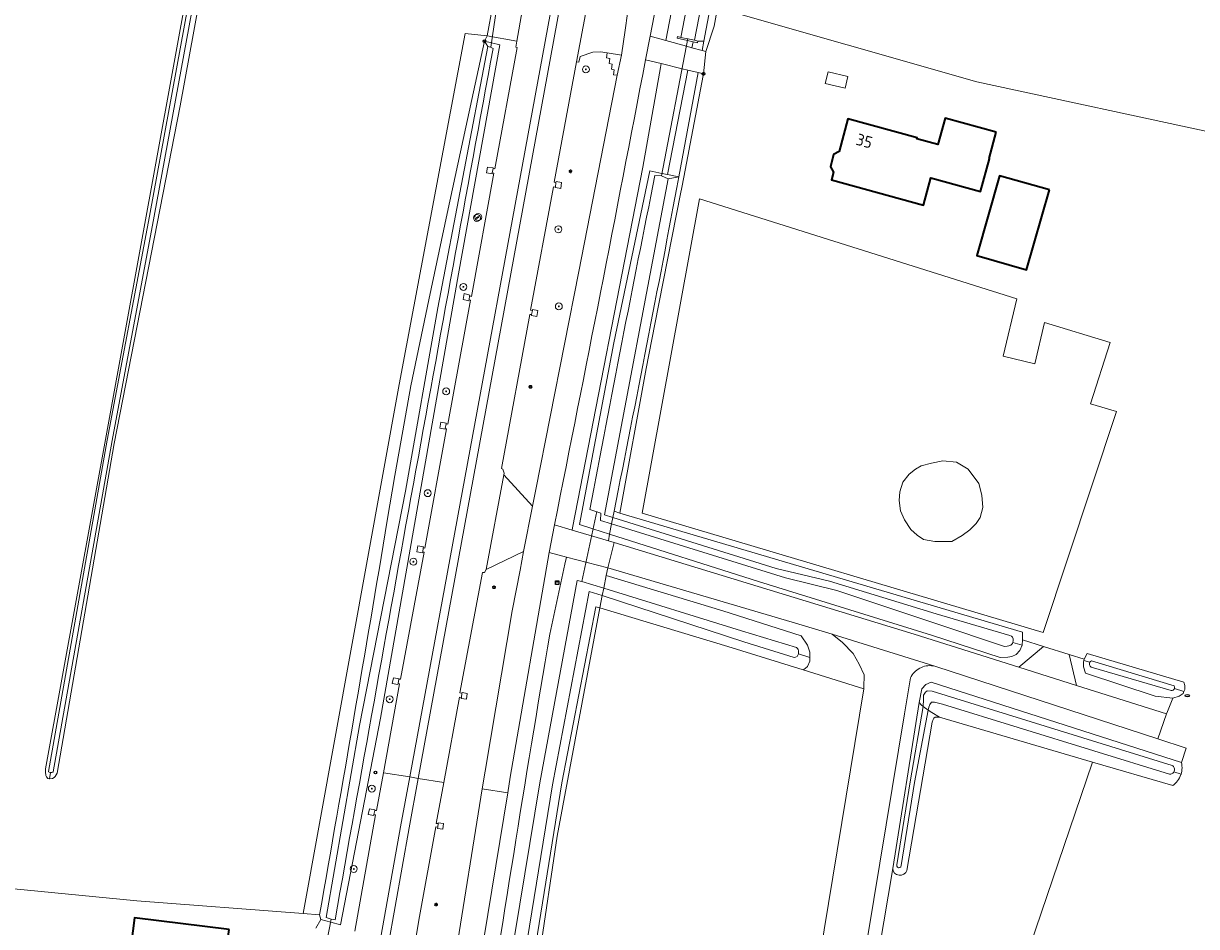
# Model space of a CAD drawing. Header units: metres. Extents: x 152610 to 160096, y 456114 to 462495.
# Tile 41 of 256: x 155958 to 156093, y 458832 to 458936. Entities that reach past the tile are written whole.
import ezdxf
from ezdxf.enums import TextEntityAlignment as Align

# ---------------------------------------------------------------- set-up
doc = ezdxf.new("R2010")
doc.units = ezdxf.units.M
doc.header["$LTSCALE"] = 0.5
doc.layers.get('0').update_dxf_attribs({"linetype": 'CONTINUOUS'})
for name, color, linetype, lineweight in [('B-PV-GR-BOOM-S', 251, 'CONTINUOUS', 25), ('B-PV-GR-GRAS-GV', 251, 'CONTINUOUS', 13), ('B-PV-GR-GROENVOORZIENING-GV', 251, 'CONTINUOUS', 18), ('B-PV-GR-HOUTWAL-GV', 251, 'CONTINUOUS', 13), ('B-PV-IE-MEUBILAIR-S', 251, 'CONTINUOUS', 25), ('B-PV-IE-MEUBILAIR_WEGMEUBILAIR-GV', 251, 'CONTINUOUS', 18), ('B-PV-IE-TERREINAFSCHEIDING_KUNSTMATIG_HEKWERK-G', 251, 'IE-TERREINAFSCHEIDING_KUNSTMATIG-SO', 18), ('B-PV-IE-TERREINAFSCHEIDING_KUNSTMATIG_MUUR-GV', 251, 'CONTINUOUS', 18), ('B-PV-KW-KUNSTWERK_DUIKER-G', 251, 'CONTINUOUS', 18), ('B-PV-OG-BEBOUWING-GV', 6, 'CONTINUOUS', 35), ('B-PV-OG-BEBOUWING-T18', 1, 'CONTINUOUS', 18), ('B-PV-OG-BEBOUWING_SCHUUR-GV', 251, 'CONTINUOUS', 18), ('B-PV-OG-TERREIN_BEGROEID-GV', 251, 'CONTINUOUS', 18), ('B-PV-OG-TERREIN_OEVER-GV', 251, 'CONTINUOUS', 18), ('B-PV-OG-WATER-GV', 251, 'CONTINUOUS', 18), ('B-PV-OG-WATER_SLOOT-GV', 251, 'CONTINUOUS', 18), ('B-PV-OG-WEG-GV', 251, 'CONTINUOUS', 18), ('B-PV-VH-GESLOTENVERHARDING-GV', 251, 'CONTINUOUS', 18), ('B-PV-VH-GESLOTENVERHARDING_ASFALT-GV', 251, 'CONTINUOUS', 18), ('B-PV-VH-HALFVERHARDING_GRASBETONSTEEN-GV', 251, 'CONTINUOUS', 18), ('B-PV-VH-HALFVERHARDING_PUIN-GV', 251, 'CONTINUOUS', 18), ('B-PV-VH-OPENVERHARDING-GV', 251, 'CONTINUOUS', 18), ('B-PV-VH-OPENVERHARDING_BETONSTRAATSTEEN-GV', 251, 'CONTINUOUS', 18), ('B-PV-VH-OPENVERHARDING_TEGEL-GV', 251, 'CONTINUOUS', 18)]:
    doc.layers.add(name, color=color, linetype=linetype, lineweight=lineweight)
doc.styles.add('NLCS-ISO', font='NLCS-ISO.ttf')
doc.styles.add('NLCS-ISO-M750-T18', font='NLCS-ISO.ttf', dxfattribs={"height": 1.35})
doc.linetypes.add('IE-TERREINAFSCHEIDING_KUNSTMATIG-SO', pattern='A,4,[82,NLCS.SHX,S=0.75,R=90,X=0,Y=0],4,-2', length=10)

# ---------------------------------------------------------------- blocks, each defined once
blk = doc.blocks.new('SIE-MEUBILAIR_BORD_VERKEER-SO')
blk.add_lwpolyline([(-0.5625, -0.5625), (0.5625, -0.5625), (0.5625, 0.5625), (-0.5625, 0.5625)], close=True)
at = {"style": 'NLCS-ISO'}
blk.add_text('vb', height=0.75, dxfattribs=at).set_placement((0, 0), align=Align.MIDDLE_CENTER)
blk = doc.blocks.new('SIE-MEUBILAIR_KAST_ELEKTRA-SO')
for points in [[(-1, 1), (1, 1), (1, 0.84), (-1, 0.84)], [(-1, 0.76), (1, 0.76), (1, -1), (-1, -1)]]:
    blk.add_lwpolyline(points, close=True)
at = {"style": 'NLCS-ISO'}
blk.add_text('et', height=0.75, dxfattribs=at).set_placement((0, 0), align=Align.MIDDLE_CENTER)
blk = doc.blocks.new('SIE-MEUBILAIR_PAAL_HECTOMETER-SO')
blk.add_circle((0, 0), 0.75)
at = {"style": 'NLCS-ISO'}
blk.add_text('hm', height=0.75, dxfattribs=at).set_placement((0.16, 0.07), align=Align.MIDDLE_CENTER)
blk = doc.blocks.new('SIE-MEUBILAIR_PAAL-SO')
blk.add_circle((0, 0), 0.75)
blk = doc.blocks.new('SIE-MEUBILAIR_PAAL_VRI-SO')
blk.add_circle((0, 0), 0.75)
at = {"style": 'NLCS-ISO'}
blk.add_text('vri', height=0.75, dxfattribs=at).set_placement((-0.08, 0.07), align=Align.MIDDLE_CENTER)
blk = doc.blocks.new('SIE-MEUBILAIR_PAAL_LICHTMAST-SO')
for points in [[(-0.62, 0), (-1, 0)], [(-0.71, 0.71), (-0.44, 0.44)], [(0, 1), (0, 0.62)], [(0.44, 0.44), (0.71, 0.71)], [(1, 0), (0.62, 0)], [(-0.71, -0.71), (-0.44, -0.44)], [(0, -0.62), (0, -1)], [(0.44, -0.44), (0.71, -0.71)]]:
    blk.add_lwpolyline(points)
blk.add_circle((0, 0), 0.5)
blk = doc.blocks.new('SIE-MEUBILAIR_PUT_RIOOLPUT-SO')
blk.add_ellipse((0, 0), major_axis=(1.25, 0), ratio=0.54)
blk = doc.blocks.new('SGR-BOOM_GBKN-SO')
at = {"linetype": 'ByBlock', "lineweight": 18}
h = blk.add_hatch(color=0, dxfattribs=at)
h.dxf.hatch_style = 1
edge = h.paths.add_edge_path()
edge.add_arc((0, 0), 0.25, 0, 360)
at = {"color": 0, "linetype": 'ByBlock', "lineweight": 18}
for radius in [2, 0.25]:
    blk.add_circle((0, 0), radius, dxfattribs=at)
at = {"color": 0, "linetype": 'ByBlock', "lineweight": 18, "style": 'NLCS-ISO'}
blk.add_attdef('SOORT', (2.5, 0), '', height=1.5, dxfattribs=at)

msp = doc.modelspace()

# ---------------------------------------------------------------- linework, layer by layer
at = {"layer": 'B-PV-GR-GRAS-GV', "flags": 128}
for points in [[(155987.511, 458990.822), (155987.806, 458990.657), (155987.894, 458990.539), (155976.12, 458926.212), (155968.524, 458887.273), (155961.922, 458849.276), (155961.71, 458848.902), (155961.592, 458848.774), (155961.387, 458848.646), (155961.093, 458848.612), (155961.063, 458848.618), (155960.863, 458848.659), (155960.698, 458848.85), (155960.63, 458849.014), (155960.604, 458849.419), (155960.596, 458849.772), (155986.274, 458990.759), (155986.63, 458990.872), (155987.025, 458990.885), (155987.273, 458990.892)], [(156084.088, 458890.975), (156081.078, 458891.851), (156083.355, 458898.952), (156075.787, 458901.225), (156074.656, 458896.474), (156071.004, 458897.344), (156072.58, 458903.964), (156035.984, 458915.489), (156029.368, 458879.248), (156075.617, 458865.495)], [(156061.838, 458876.23), (156063.133, 458876.002), (156063.933, 458876.002), (156065.076, 458876.002), (156066.296, 458876.688), (156067.172, 458877.335), (156067.896, 458878.059), (156068.353, 458878.745), (156068.658, 458879.926), (156068.544, 458881.336), (156068.201, 458882.669), (156066.981, 458884.346), (156065.61, 458885.146), (156064.048, 458885.298), (156062.752, 458885.032), (156061.571, 458884.727), (156060.885, 458884.346), (156060.162, 458883.736), (156059.438, 458882.822), (156059.095, 458881.717), (156059.019, 458880.726), (156059.171, 458879.507), (156059.628, 458878.478), (156060.352, 458877.373), (156061.076, 458876.726)], [(156061.838, 458876.23), (156061.076, 458876.726), (156060.352, 458877.373), (156059.628, 458878.478), (156059.171, 458879.507), (156059.019, 458880.726), (156059.095, 458881.717), (156059.438, 458882.822), (156060.162, 458883.736), (156060.885, 458884.346), (156061.571, 458884.727), (156062.752, 458885.032), (156064.048, 458885.298), (156065.61, 458885.146), (156066.981, 458884.346), (156068.201, 458882.669), (156068.544, 458881.336), (156068.658, 458879.926), (156068.353, 458878.745), (156067.896, 458878.059), (156067.172, 458877.335), (156066.296, 458876.688), (156065.076, 458876.002), (156063.933, 458876.002), (156063.133, 458876.002)]]:
    msp.add_lwpolyline(points, close=True, dxfattribs=at)
for points in [[(156044.127, 458970.623), (156040.1, 458948.857), (156038.056, 458937.545), (156067.955, 458928.994), (156096.133, 458922.908)], [(155922.495, 458945.655), (155926.087, 458917.332), (155927.636, 458885.412), (155928.134, 458844.222), (155927.398, 458838.829), (155971.133, 458834.555), (155990.316, 458833.072), (156001.364, 458894.079), (156008.971, 458934.561), (156011.515, 458934.294), (156012.165, 458937.832)], [(156039.464, 458750.791), (156041.517, 458777.318), (156047.312, 458812.54), (156054.939, 458858.995), (156047.947, 458861.179), (156039.272, 458863.888), (156024.502, 458868.349), (156019.582, 458842.001), (156017.562, 458828.313), (156012.008, 458785.738), (156009.896, 458763.15)], [(156058.271, 458838.284), (156048.357, 458779.51), (156068.034, 458776.272), (156073.078, 458796.432), (156071.466, 458821.603), (156081.321, 458850.55), (156063.68, 458855.727)], [(156063.68, 458855.727), (156063.341, 458855.746), (156063.183, 458855.724), (156063.024, 458855.621), (156062.933, 458855.474), (156062.837, 458855.167), (156059.918, 458838.059)]]:
    msp.add_lwpolyline(points, dxfattribs=at)
at = {"layer": 'B-PV-GR-GRAS-GV'}
msp.add_lwpolyline([(156059.918, 458838.059, -0.8226991), (156058.271, 458838.284)], format="xyb", dxfattribs=at)
at = {"layer": 'B-PV-GR-GROENVOORZIENING-GV', "flags": 128}
for points in [[(156055.191, 459026.737), (156054.221, 459025.267), (156051.378, 459011.02), (156047.888, 458992.316), (156041.086, 458957.739), (156040.195, 458953.209), (156038.878, 458946.274), (156036.49, 458933.698), (156036.291, 458932.61), (156036.74, 458932.485)], [(156036.74, 458932.485), (156037.659, 458935.311), (156037.671, 458935.412), (156038.056, 458937.545), (156040.1, 458948.857), (156044.127, 458970.623)], [(156034.183, 458918.015), (156036.436, 458929.737), (156036.463, 458929.909), (156035.825, 458930.064), (156033.62, 458918.024)], [(156026.148, 458879.48), (156026.8, 458879.273), (156029.862, 458895.954), (156030.838, 458901.068), (156033.804, 458916.094), (156033.945, 458916.808), (156034.183, 458918.015)], [(156024.502, 458868.349), (156024.03, 458868.457), (156020.128, 458848.142), (156016.575, 458826.191), (156013.998, 458808.662), (156010.101, 458775.992), (156008.854, 458762.729), (156008.6, 458758.125), (156008.326, 458750.475), (156008.571, 458732.094), (156009.564, 458715.617), (156010.953, 458700.632), (156012.753, 458689.236)], [(156015.744, 458672.307), (156017.533, 458664.11), (156020.283, 458653.923), (156024.318, 458639.895), (156028.745, 458625.438), (156029.75, 458624.271), (156019.578, 458659.517), (156014.362, 458683.251), (156011.658, 458700.66), (156010.069, 458716.313), (156009.008, 458747.662), (156008.821, 458750), (156009.896, 458763.15), (156012.008, 458785.738), (156017.562, 458828.313), (156019.582, 458842.001), (156024.502, 458868.349)]]:
    msp.add_lwpolyline(points, dxfattribs=at)
for points in [[(156036.49, 458933.698), (156035.816, 458933.701), (156035.766, 458933.508), (156035.257, 458933.618), (156035.127, 458932.933), (156036.291, 458932.61)], [(156032.318, 458918.296), (156033.62, 458918.024), (156035.825, 458930.064), (156034.634, 458930.352)]]:
    msp.add_lwpolyline(points, close=True, dxfattribs=at)
at = {"layer": 'B-PV-GR-GROENVOORZIENING-GV'}
msp.add_lwpolyline([(156033.62, 458918.024, -0.0025974), (156026.148, 458879.48)], format="xyb", dxfattribs=at)
at = {"layer": 'B-PV-GR-HOUTWAL-GV', "flags": 128}
for points in [[(156011.515, 458934.294), (156008.971, 458934.561), (156001.364, 458894.079), (155990.316, 458833.072), (155992.187, 458832.927)], [(156000, 458878.422), (156000.882, 458883.592), (156001.331, 458886.175), (156001.786, 458888.758), (156002.712, 458893.92), (156004.8, 458903.867), (156006.91, 458913.81), (156009.042, 458923.748), (156011.197, 458933.681), (156011.515, 458934.294)]]:
    msp.add_lwpolyline(points, dxfattribs=at)
at = {"layer": 'B-PV-GR-HOUTWAL-GV'}
msp.add_lwpolyline([(155992.187, 458832.927, 0.0022615), (156000, 458878.422)], format="xyb", dxfattribs=at)
at = {"layer": 'B-PV-IE-MEUBILAIR_WEGMEUBILAIR-GV', "flags": 128}
for points in [[(156042.729, 459059.128), (156040.809, 459050.479), (156034.626, 459021.387), (156022.779, 458958.65), (156022.531, 458957.299), (156002.58, 458848.833), (156001.523, 458843.085), (155999.114, 458829.498), (155997.347, 458819.291), (155995.812, 458809.142), (155992.98, 458790.087), (155991.633, 458778.357), (155990.455, 458763.92)], [(155991.447, 458763.995), (155992.588, 458778.267), (155993.954, 458789.953), (155996.772, 458808.962), (155998.337, 458819.163), (156000.096, 458829.341), (156002.514, 458842.978), (156003.56, 458848.673), (156023.478, 458957.119), (156023.744, 458958.567), (156035.611, 459021.132), (156041.806, 459050.369), (156043.694, 459058.924)]]:
    msp.add_lwpolyline(points, dxfattribs=at)
at = {"layer": 'B-PV-IE-TERREINAFSCHEIDING_KUNSTMATIG_HEKWERK-G', "flags": 128}
msp.add_lwpolyline([(156011.587, 458933.081), (156011.197, 458933.681)], dxfattribs=at)
at = {"layer": 'B-PV-IE-TERREINAFSCHEIDING_KUNSTMATIG_MUUR-GV', "flags": 128}
msp.add_lwpolyline([(156033.468, 458934.209), (156033.433, 458934.012), (156034.622, 458933.755), (156035.257, 458933.618), (156035.766, 458933.508), (156035.816, 458933.701), (156035.425, 458933.786), (156034.66, 458933.951), (156033.859, 458934.124)], close=True, dxfattribs=at)
at = {"layer": 'B-PV-KW-KUNSTWERK_DUIKER-G', "flags": 128}
for points in [[(156012.789, 458938.773), (156011.949, 458932.977)], [(156034.669, 458933.999), (156031.615, 458918.152)], [(156022.414, 458871.383), (156024.148, 458879.434)], [(155993.543, 458832.45), (155990.143, 458814.978)]]:
    msp.add_lwpolyline(points, dxfattribs=at)
at = {"layer": 'B-PV-OG-BEBOUWING-GV', "flags": 128}
for points in [[(156070.221, 458923.178), (156064.327, 458924.791), (156063.496, 458921.752), (156061.046, 458922.423), (156061.075, 458922.529), (156053.108, 458924.709), (156052.083, 458920.965), (156051.455, 458920.603), (156051.088, 458919.19), (156051.443, 458918.567), (156051.208, 458917.698), (156059.156, 458915.517), (156061.808, 458914.789), (156062.668, 458917.925), (156068.415, 458916.353), (156069.447, 458920.124), (156069.389, 458920.14)], [(156076.334, 458916.523), (156070.598, 458918.155), (156067.981, 458908.957), (156073.717, 458907.325)], [(155981.764, 458831.228), (155970.87, 458832.572), (155970.288, 458828.11), (155959.482, 458829.542), (155958.759, 458824.09), (155969.664, 458822.644), (155970.166, 458826.431), (155980.944, 458825.002), (155981.338, 458827.934), (155981.888, 458828.373), (155982.104, 458829.785), (155981.66, 458830.417)]]:
    msp.add_lwpolyline(points, close=True, dxfattribs=at)
at = {"layer": 'B-PV-OG-BEBOUWING_SCHUUR-GV', "flags": 128}
msp.add_lwpolyline([(156053.105, 458929.609), (156050.822, 458930.163), (156050.493, 458928.806), (156052.776, 458928.252)], close=True, dxfattribs=at)
at = {"layer": 'B-PV-OG-TERREIN_BEGROEID-GV', "flags": 128}
for points in [[(156073.189, 458864.016), (156072.929, 458863.431), (156072.493, 458862.962), (156072.006, 458862.718), (156071.56, 458862.666), (156070.65, 458862.614), (156062.76, 458865.17), (156042.786, 458871.363), (156025.637, 458876.822), (156025.491, 458876.058), (156026.153, 458875.86), (156060.737, 458865.314), (156072.834, 458861.486), (156075.642, 458863.885), (156073.245, 458864.63)], [(156046.697, 458866.699), (156025.43, 458872.951), (156025.254, 458872.076), (156038.694, 458868.006), (156047.706, 458865.12), (156048.443, 458864.015), (156048.711, 458863.228), (156048.715, 458862.595), (156048.717, 458862.177), (156048.458, 458861.562), (156048.197, 458861.356), (156047.947, 458861.179), (156054.939, 458858.995), (156054.962, 458859.134), (156054.982, 458860.594), (156054.419, 458861.846), (156053.711, 458863.068), (156052.476, 458864.345), (156051.275, 458865.284)], [(156089.85, 458856.102), (156089.943, 458856.365), (156090.555, 458857.932), (156088.543, 458858.15), (156080.498, 458860.81), (156080.28, 458861.515), (156080.275, 458862.057), (156080.325, 458862.264), (156080.364, 458862.421), (156078.622, 458862.952), (156079.45, 458859.393)]]:
    msp.add_lwpolyline(points, close=True, dxfattribs=at)
msp.add_lwpolyline([(156048.357, 458779.51), (156058.271, 458838.284), (156061.333, 458857.435), (156061.615, 458858.985), (156062.079, 458859.513), (156062.691, 458859.751), (156091.57, 458850.5), (156092.102, 458852.165), (156088.844, 458853.226), (156063.264, 458861.565), (156063.123, 458861.603), (156062.929, 458861.641), (156062.733, 458861.664), (156062.536, 458861.671), (156062.338, 458861.661), (156062.142, 458861.636), (156061.949, 458861.595), (156061.759, 458861.538), (156061.575, 458861.467), (156061.397, 458861.38), (156061.226, 458861.28), (156061.064, 458861.166), (156060.912, 458861.04), (156060.771, 458860.901), (156060.64, 458860.752), (156060.523, 458860.592), (156060.418, 458860.424), (156060.328, 458860.248), (156059.624, 458856.126), (156047.612, 458783.284)], dxfattribs=at)
at = {"layer": 'B-PV-OG-TERREIN_OEVER-GV', "flags": 128}
for points in [[(155986.932, 458990.462), (155987.025, 458990.885), (155986.63, 458990.872), (155986.274, 458990.759), (155960.596, 458849.772), (155960.604, 458849.419), (155960.63, 458849.014), (155960.698, 458848.85), (155960.863, 458848.659), (155961.063, 458848.618), (155961.16, 458849.339), (155961.024, 458849.379), (155960.941, 458849.441), (155960.923, 458849.473), (155967.714, 458887.677), (155972.583, 458913.521), (155983.701, 458974.17), (155986.639, 458990.369), (155986.702, 458990.417), (155986.789, 458990.449), (155986.872, 458990.463)], [(156026.8, 458879.273), (156026.148, 458879.48), (156026.009, 458878.754), (156044.851, 458872.889), (156050.998, 458871.416), (156063.278, 458867.636), (156071.797, 458865.153), (156071.984, 458865.064), (156072.089, 458864.938), (156072.148, 458864.778), (156072.155, 458864.555), (156072.143, 458864.338), (156073.189, 458864.016), (156073.245, 458864.63), (156073.241, 458865.54)], [(156045.901, 458871.779), (156025.867, 458878.016), (156025.637, 458876.822), (156042.786, 458871.363), (156062.76, 458865.17), (156070.65, 458862.614), (156071.56, 458862.666), (156072.006, 458862.718), (156072.493, 458862.962), (156072.929, 458863.431), (156073.189, 458864.016), (156072.143, 458864.338), (156072.073, 458864.213), (156072.002, 458864.133), (156071.876, 458864.05), (156071.682, 458863.957), (156071.461, 458863.913), (156071.175, 458863.893), (156063.252, 458866.513), (156051.814, 458870.336)], [(156038.694, 458868.006), (156025.254, 458872.076), (156024.955, 458870.596), (156040.841, 458865.679), (156047.168, 458863.746), (156047.3, 458863.632), (156047.358, 458863.518), (156047.404, 458863.378), (156047.417, 458863.225), (156047.406, 458863.04), (156048.715, 458862.595), (156048.711, 458863.228), (156048.443, 458864.015), (156047.706, 458865.12)], [(156041.099, 458864.428), (156024.784, 458869.75), (156024.502, 458868.349), (156039.272, 458863.888), (156047.947, 458861.179), (156048.197, 458861.356), (156048.458, 458861.562), (156048.717, 458862.177), (156048.715, 458862.595), (156047.406, 458863.04), (156047.343, 458862.886), (156047.242, 458862.726), (156047.077, 458862.63), (156046.931, 458862.614)], [(156091.828, 458859.776), (156080.692, 458863.063), (156080.364, 458862.421), (156080.325, 458862.264), (156080.992, 458862.067), (156081.063, 458862.156), (156081.179, 458862.244), (156090.71, 458859.334), (156090.77, 458859.206), (156090.773, 458859.075), (156090.748, 458859.023), (156091.851, 458858.682), (156091.952, 458858.901), (156091.95, 458859.368)], [(156080.992, 458862.067), (156080.325, 458862.264), (156080.275, 458862.057), (156080.28, 458861.515), (156080.498, 458860.81), (156088.543, 458858.15), (156090.555, 458857.932), (156091.313, 458858.139), (156091.75, 458858.462), (156091.851, 458858.682), (156090.748, 458859.023), (156090.723, 458858.97), (156090.669, 458858.909), (156090.596, 458858.858), (156090.491, 458858.822), (156090.362, 458858.807), (156081.153, 458861.485), (156081.037, 458861.592), (156080.977, 458861.747), (156080.961, 458861.942)], [(156091.57, 458850.5), (156062.691, 458859.751), (156062.079, 458859.513), (156061.615, 458858.985), (156061.333, 458857.435), (156061.536, 458857.159), (156061.776, 458856.954), (156061.783, 458856.996), (156061.834, 458857.715), (156061.832, 458858.255), (156062.049, 458858.621), (156062.253, 458858.754), (156062.823, 458858.727), (156090.496, 458850.155), (156090.572, 458850.101), (156090.637, 458850.036), (156090.69, 458849.96), (156090.729, 458849.877), (156090.753, 458849.788), (156090.762, 458849.696), (156090.754, 458849.604), (156090.731, 458849.514), (156090.692, 458849.43), (156091.519, 458849.163), (156091.558, 458849.295), (156091.599, 458849.494), (156091.625, 458849.695), (156091.635, 458849.897), (156091.629, 458850.1), (156091.607, 458850.301)], [(156091.519, 458849.163), (156090.692, 458849.43), (156090.64, 458849.354), (156090.576, 458849.288), (156090.501, 458849.234), (156090.417, 458849.194), (156090.328, 458849.169), (156090.237, 458849.159), (156090.194, 458849.161), (156063.997, 458857.228), (156063.091, 458857.472), (156062.755, 458857.471), (156062.537, 458857.207), (156062.445, 458856.878), (156062.377, 458856.518), (156062.782, 458856.251), (156063.68, 458855.727), (156081.321, 458850.55), (156090.564, 458847.837), (156090.707, 458847.947), (156090.858, 458848.082), (156090.997, 458848.229), (156091.125, 458848.386), (156091.24, 458848.553), (156091.341, 458848.729), (156091.428, 458848.912), (156091.5, 458849.101)]]:
    msp.add_lwpolyline(points, close=True, dxfattribs=at)
for points in [[(155984.257, 458974.142), (155973.139, 458913.493), (155968.27, 458887.648), (155961.479, 458849.444), (155961.419, 458849.389), (155961.305, 458849.336), (155961.16, 458849.339), (155961.063, 458848.618), (155961.093, 458848.612), (155961.387, 458848.646), (155961.592, 458848.774), (155961.71, 458848.902), (155961.922, 458849.276), (155968.524, 458887.273), (155976.12, 458926.212), (155987.894, 458990.539)], [(156034.665, 458946.948), (156032.125, 458933.767), (156034.497, 458933.108), (156035.127, 458932.933), (156035.257, 458933.618), (156034.622, 458933.755), (156033.433, 458934.012), (156033.468, 458934.209), (156033.859, 458934.124), (156036.297, 458946.895)], [(156037.937, 458946.703), (156035.425, 458933.786), (156035.816, 458933.701), (156036.49, 458933.698), (156038.878, 458946.274)], [(155992.187, 458832.927), (155992.338, 458832.394), (155993.472, 458832.086), (155994.62, 458831.774), (155999.213, 458855.617), (156008.195, 458906.836), (156012.983, 458933.25), (156012.022, 458933.482), (156011.197, 458933.681), (156009.042, 458923.748), (156006.91, 458913.81), (156004.8, 458903.867), (156002.712, 458893.92), (156001.786, 458888.758), (156001.331, 458886.175), (156000.882, 458883.592), (156000, 458878.422)], [(155993.977, 458832.377), (155993.543, 458832.45), (155992.962, 458832.632), (155996.782, 458854.756), (156002.1, 458881.806), (156005.84, 458902.933), (156011.587, 458933.081)], [(156030.86, 458918.196), (156031.615, 458918.152), (156032.402, 458917.801), (156033.62, 458918.024), (156032.318, 458918.296), (156031.669, 458918.431), (156030.276, 458918.721), (156026.102, 458898.883), (156022.15, 458877.932), (156023.717, 458877.433)], [(156033.62, 458918.024), (156032.402, 458917.801), (156025.052, 458879.052), (156026.009, 458878.754)], [(156023.717, 458877.433), (156025.637, 458876.822), (156025.867, 458878.016), (156024.59, 458878.413), (156024.621, 458879.265), (156024.144, 458879.416), (156023.346, 458879.668)], [(156026.009, 458878.754), (156026.148, 458879.48)], [(156008.854, 458762.729), (156010.101, 458775.992), (156013.998, 458808.662), (156016.575, 458826.191), (156020.128, 458848.142), (156024.03, 458868.457), (156024.502, 458868.349), (156024.784, 458869.75), (156023.284, 458870.239), (156019.031, 458847.917), (156015.581, 458826.682), (156013.168, 458809.039), (156011.421, 458795.292), (156009.193, 458776.111), (156008.266, 458765.884)], [(156061.333, 458857.435), (156058.271, 458838.284)], [(156058.749, 458838.702), (156060.297, 458848.277), (156061.776, 458856.954), (156061.536, 458857.159), (156061.333, 458857.435)], [(156059.918, 458838.059), (156062.837, 458855.167), (156062.933, 458855.474), (156063.024, 458855.621), (156063.183, 458855.724), (156063.341, 458855.746), (156063.68, 458855.727), (156062.782, 458856.251), (156062.377, 458856.518), (156060.789, 458848.19), (156059.242, 458838.622)]]:
    msp.add_lwpolyline(points, dxfattribs=at)
at = {"layer": 'B-PV-OG-TERREIN_OEVER-GV'}
for points in [[(156012.203, 458932.848, 0.0015925), (155993.977, 458832.377)], [(156011.587, 458933.081, -0.0956092), (156012.203, 458932.848)], [(156023.346, 458879.668, -0.0028077), (156030.86, 458918.196)], [(156026.148, 458879.48, 0.0025974), (156033.62, 458918.024)], [(156000, 458878.422, -0.0022615), (155992.187, 458832.927)], [(156058.271, 458838.284, 0.8226991), (156059.918, 458838.059)], [(156059.242, 458838.622, -1.1965182), (156058.749, 458838.702)]]:
    msp.add_lwpolyline(points, format="xyb", dxfattribs=at)
at = {"layer": 'B-PV-OG-WATER-GV', "flags": 128}
msp.add_lwpolyline([(156033.859, 458934.124), (156034.66, 458933.951), (156035.425, 458933.786), (156037.937, 458946.703), (156037.885, 458946.878), (156037.798, 458947.038), (156037.678, 458947.177), (156037.532, 458947.287), (156037.366, 458947.364), (156037.188, 458947.404), (156037.005, 458947.406), (156036.826, 458947.369), (156036.659, 458947.296), (156036.51, 458947.189), (156036.388, 458947.053), (156036.297, 458946.895)], close=True, dxfattribs=at)
at = {"layer": 'B-PV-OG-WATER_SLOOT-GV', "flags": 128}
for points in [[(155986.932, 458990.462), (155986.872, 458990.463), (155986.789, 458990.449), (155986.702, 458990.417), (155986.639, 458990.369), (155983.701, 458974.17), (155972.583, 458913.521), (155967.714, 458887.677), (155960.923, 458849.473), (155960.941, 458849.441), (155961.024, 458849.379), (155961.16, 458849.339), (155961.305, 458849.336), (155961.419, 458849.389), (155961.479, 458849.444), (155968.27, 458887.648), (155973.139, 458913.493), (155984.257, 458974.142), (155987.195, 458990.34), (155987.181, 458990.365), (155987.094, 458990.423), (155986.993, 458990.46)], [(156044.851, 458872.889), (156026.009, 458878.754), (156025.867, 458878.016), (156045.901, 458871.779), (156051.814, 458870.336), (156063.252, 458866.513), (156071.175, 458863.893), (156071.461, 458863.913), (156071.682, 458863.957), (156071.876, 458864.05), (156072.002, 458864.133), (156072.073, 458864.213), (156072.143, 458864.338), (156072.155, 458864.555), (156072.148, 458864.778), (156072.089, 458864.938), (156071.984, 458865.064), (156071.797, 458865.153), (156063.278, 458867.636), (156050.998, 458871.416)], [(156040.841, 458865.679), (156024.955, 458870.596), (156024.784, 458869.75), (156041.099, 458864.428), (156046.931, 458862.614), (156047.077, 458862.63), (156047.242, 458862.726), (156047.343, 458862.886), (156047.406, 458863.04), (156047.417, 458863.225), (156047.404, 458863.378), (156047.358, 458863.518), (156047.3, 458863.632), (156047.168, 458863.746)], [(156090.71, 458859.334), (156081.179, 458862.244), (156081.063, 458862.156), (156080.992, 458862.067), (156080.961, 458861.942), (156080.977, 458861.747), (156081.037, 458861.592), (156081.153, 458861.485), (156090.362, 458858.807), (156090.491, 458858.822), (156090.596, 458858.858), (156090.669, 458858.909), (156090.723, 458858.97), (156090.748, 458859.023), (156090.773, 458859.075), (156090.77, 458859.206)], [(156062.823, 458858.727), (156062.253, 458858.754), (156062.049, 458858.621), (156061.832, 458858.255), (156061.834, 458857.715), (156061.783, 458856.996), (156061.776, 458856.954), (156062.377, 458856.518), (156062.445, 458856.878), (156062.537, 458857.207), (156062.755, 458857.471), (156063.091, 458857.472), (156063.997, 458857.228), (156090.194, 458849.161), (156090.237, 458849.159), (156090.328, 458849.169), (156090.417, 458849.194), (156090.501, 458849.234), (156090.576, 458849.288), (156090.64, 458849.354), (156090.692, 458849.43), (156090.731, 458849.514), (156090.754, 458849.604), (156090.762, 458849.696), (156090.753, 458849.788), (156090.729, 458849.877), (156090.69, 458849.96), (156090.637, 458850.036), (156090.572, 458850.101), (156090.496, 458850.155)]]:
    msp.add_lwpolyline(points, close=True, dxfattribs=at)
for points in [[(156011.587, 458933.081), (156005.84, 458902.933), (156002.1, 458881.806), (155996.782, 458854.756), (155992.962, 458832.632), (155993.543, 458832.45), (155993.977, 458832.377)], [(156025.867, 458878.016), (156026.009, 458878.754), (156025.052, 458879.052), (156032.402, 458917.801), (156031.615, 458918.152), (156030.86, 458918.196)], [(156023.346, 458879.668), (156024.144, 458879.416), (156024.621, 458879.265), (156024.59, 458878.413), (156025.867, 458878.016)], [(156008.266, 458765.884), (156009.193, 458776.111), (156011.421, 458795.292), (156013.168, 458809.039), (156015.581, 458826.682), (156019.031, 458847.917), (156023.284, 458870.239), (156024.784, 458869.75), (156024.955, 458870.596), (156022.414, 458871.383), (156021.883, 458871.484), (156017.601, 458848.168), (156014.119, 458827.159), (156011.655, 458808.997), (156009.886, 458795.063), (156007.652, 458775.967), (156005.817, 458750.489)], [(156061.776, 458856.954), (156060.297, 458848.277), (156058.749, 458838.702)], [(156059.242, 458838.622), (156060.789, 458848.19), (156062.377, 458856.518), (156061.776, 458856.954)]]:
    msp.add_lwpolyline(points, dxfattribs=at)
at = {"layer": 'B-PV-OG-WATER_SLOOT-GV'}
for points in [[(155993.977, 458832.377, -0.0015925), (156012.203, 458932.848)], [(156012.203, 458932.848, 0.0956092), (156011.587, 458933.081)], [(156030.86, 458918.196, 0.0028077), (156023.346, 458879.668)], [(156058.749, 458838.702, 1.1965182), (156059.242, 458838.622)]]:
    msp.add_lwpolyline(points, format="xyb", dxfattribs=at)
at = {"layer": 'B-PV-OG-WEG-GV', "flags": 128}
for points in [[(155996.249, 458831.066), (155998.65, 458844.462), (155998.454, 458844.493), (155998.442, 458844.392), (155997.811, 458844.504), (155997.932, 458845.171), (155998.567, 458845.045), (155998.557, 458844.971), (155998.76, 458844.947), (155999.553, 458849.326), (156001.408, 458859.577), (156001.237, 458859.612), (156001.224, 458859.491), (156000.57, 458859.611), (156000.703, 458860.271), (156001.352, 458860.165), (156001.346, 458860.093), (156001.535, 458860.099), (156004.243, 458874.769), (156004.081, 458874.77), (156004.06, 458874.675), (156003.387, 458874.805), (156003.516, 458875.478), (156004.166, 458875.357), (156004.14, 458875.254), (156004.314, 458875.237), (156006.84, 458888.98), (156006.66, 458889.021), (156006.655, 458888.934), (156006.046, 458889.064), (156006.162, 458889.737), (156006.798, 458889.645), (156006.774, 458889.556), (156006.978, 458889.511), (156009.588, 458903.829), (156009.458, 458903.842), (156009.419, 458903.727), (156008.731, 458903.883), (156008.865, 458904.597), (156009.504, 458904.394), (156009.488, 458904.309), (156009.722, 458904.231), (156012.284, 458918.456), (156012.097, 458918.49), (156012.089, 458918.39), (156011.453, 458918.511), (156011.571, 458919.168), (156012.212, 458919.082), (156012.202, 458919.018), (156012.396, 458918.962), (156014.976, 458932.951), (156014.82, 458932.996), (156014.926, 458933.674), (156011.515, 458934.294), (156011.197, 458933.681), (156012.022, 458933.482), (156012.983, 458933.25), (156008.195, 458906.836), (155999.213, 458855.617), (155994.62, 458831.774), (155993.472, 458832.086), (155992.338, 458832.394), (155991.771, 458831.395)], [(156007.817, 458828.008), (156010.954, 458847.468), (156011.28, 458849.494), (156014.391, 458867.986), (156015.309, 458872.691), (156015.705, 458874.839), (156011.387, 458872.739), (156011.217, 458872.429), (156010.994, 458872.421), (156008.377, 458858.521), (156008.613, 458858.497), (156008.618, 458858.573), (156009.195, 458858.465), (156009.116, 458857.791), (156008.525, 458857.893), (156008.546, 458857.999), (156008.315, 458858.04), (156006.516, 458848.191), (156005.654, 458843.471), (156005.85, 458843.452), (156005.87, 458843.558), (156006.483, 458843.485), (156006.394, 458842.802), (156005.796, 458842.897), (156005.823, 458843.058), (156005.599, 458843.1), (156003.706, 458832.761), (156000.93, 458816.237)], [(156025.254, 458872.076), (156025.43, 458872.951), (156020.659, 458874.187), (156020.48, 458873.358), (156018.733, 458865.286)], [(156009.785, 458680.706), (156010.377, 458681.326), (156011.092, 458681.894), (156010.071, 458688.546), (156008.387, 458700.435), (156006.911, 458715.53), (156005.965, 458732.171), (156005.817, 458750.489), (156007.652, 458775.967), (156009.886, 458795.063), (156011.655, 458808.997), (156014.119, 458827.159), (156017.601, 458848.168), (156021.883, 458871.484), (156022.414, 458871.383), (156024.955, 458870.596), (156025.254, 458872.076)]]:
    msp.add_lwpolyline(points, dxfattribs=at)
for points in [[(156026.496, 458929.763), (156026.099, 458929.808), (156026.165, 458930.373), (156025.838, 458930.457), (156025.916, 458931.021), (156025.564, 458931.096), (156025.648, 458931.668), (156025.268, 458931.746), (156025.351, 458932.334), (156024.571, 458932.472), (156023.706, 458932.427), (156022.231, 458931.926), (156022.097, 458931.256), (156021.801, 458931.286), (156019.242, 458917.427), (156019.426, 458917.401), (156019.453, 458917.499), (156020.09, 458917.379), (156020, 458916.701), (156019.406, 458916.8), (156019.397, 458916.861), (156019.157, 458916.888), (156016.517, 458902.671), (156016.724, 458902.638), (156016.723, 458902.735), (156017.351, 458902.609), (156017.256, 458901.923), (156016.639, 458902.042), (156016.634, 458902.153), (156016.419, 458902.164), (156013.155, 458884.386), (156013.308, 458884.338), (156013.482, 458883.865), (156013.45, 458883.693), (156016.758, 458880.078), (156017.142, 458881.985), (156022.076, 458907.13)], [(156025.491, 458876.058), (156025.637, 458876.822), (156023.717, 458877.433), (156022.15, 458877.932), (156026.102, 458898.883), (156030.276, 458918.721), (156031.669, 458918.431), (156032.318, 458918.296), (156034.634, 458930.352), (156033.996, 458930.507), (156031.573, 458931.095), (156031.492, 458930.64), (156029.451, 458919.144), (156021.361, 458877.578), (156021.309, 458877.31)]]:
    msp.add_lwpolyline(points, close=True, dxfattribs=at)
at = {"layer": 'B-PV-OG-WEG-GV'}
msp.add_lwpolyline([(156018.733, 458865.286, 0.0043627), (156010.636, 458814.641)], format="xyb", dxfattribs=at)
at = {"layer": 'B-PV-VH-GESLOTENVERHARDING-GV', "flags": 128}
for points in [[(156002.58, 458848.833), (156003.56, 458848.673), (156023.478, 458957.119), (156022.531, 458957.299)], [(155989.858, 458754.158), (155990.833, 458754.115), (155991.447, 458763.995), (155992.588, 458778.267), (155993.954, 458789.953), (155996.772, 458808.962), (155998.337, 458819.163), (156000.096, 458829.341), (156002.514, 458842.978), (156003.56, 458848.673), (156002.58, 458848.833), (156001.523, 458843.085), (155999.114, 458829.498), (155997.347, 458819.291), (155995.812, 458809.142), (155992.98, 458790.087), (155991.633, 458778.357), (155990.455, 458763.92)]]:
    msp.add_lwpolyline(points, close=True, dxfattribs=at)
for points in [[(156029.769, 458931.532), (156030.299, 458934.274), (156033.382, 458950.163), (156034.339, 458955.059), (156031.466, 458955.604), (156030.511, 458950.721), (156027.689, 458936.891), (156027.412, 458934.952), (156027.002, 458932.088), (156026.496, 458929.763), (156022.076, 458907.13), (156017.142, 458881.985), (156016.758, 458880.078), (156015.705, 458874.839)], [(156015.705, 458874.839), (156015.309, 458872.691), (156014.391, 458867.986), (156011.28, 458849.494), (156010.954, 458847.468), (156013.879, 458846.991), (156014.177, 458848.817), (156018.681, 458874.699), (156019.279, 458877.917)], [(155999.114, 458829.498), (156001.523, 458843.085), (156002.58, 458848.833), (155999.553, 458849.326), (155998.76, 458844.947), (155998.557, 458844.971), (155998.454, 458844.493), (155998.65, 458844.462), (155996.249, 458831.066)], [(156000.93, 458816.237), (156003.706, 458832.761), (156005.599, 458843.1), (156005.823, 458843.058), (156005.85, 458843.452), (156005.654, 458843.471), (156006.516, 458848.191), (156003.56, 458848.673), (156002.514, 458842.978), (156000.096, 458829.341)], [(156000.024, 458753.692), (156003, 458753.588), (156004.44, 458776.592), (156006.558, 458795.755), (156008.265, 458809.706), (156010.677, 458827.342), (156013.879, 458846.991), (156010.954, 458847.468), (156007.817, 458828.008), (156006.148, 458815.632), (156005.96, 458814.543), (156004.864, 458805.844), (156004.738, 458804.697), (156004.574, 458803.562)]]:
    msp.add_lwpolyline(points, dxfattribs=at)
at = {"layer": 'B-PV-VH-GESLOTENVERHARDING-GV'}
msp.add_lwpolyline([(156019.279, 458877.917, 0.0022724), (156029.769, 458931.532)], format="xyb", dxfattribs=at)
at = {"layer": 'B-PV-VH-GESLOTENVERHARDING_ASFALT-GV', "flags": 128}
for points in [[(156015.568, 458937.2), (156014.926, 458933.674), (156014.82, 458932.996), (156014.976, 458932.951), (156012.396, 458918.962), (156012.202, 458919.018), (156012.097, 458918.49), (156012.284, 458918.456), (156009.722, 458904.231), (156009.488, 458904.309), (156009.458, 458903.842), (156009.588, 458903.829), (156006.978, 458889.511), (156006.774, 458889.556), (156006.66, 458889.021), (156006.84, 458888.98), (156004.314, 458875.237), (156004.14, 458875.254), (156004.081, 458874.77), (156004.243, 458874.769), (156001.535, 458860.099), (156001.346, 458860.093), (156001.237, 458859.612), (156001.408, 458859.577), (155999.553, 458849.326), (156002.58, 458848.833), (156022.531, 458957.299)], [(156023.478, 458957.119), (156003.56, 458848.673), (156006.516, 458848.191), (156008.315, 458858.04), (156008.546, 458857.999), (156008.613, 458858.497), (156008.377, 458858.521), (156010.994, 458872.421), (156011.217, 458872.429), (156011.387, 458872.739), (156013.45, 458883.693), (156013.482, 458883.865), (156013.308, 458884.338), (156013.155, 458884.386), (156016.419, 458902.164), (156016.634, 458902.153), (156016.724, 458902.638), (156016.517, 458902.671), (156019.157, 458916.888), (156019.397, 458916.861), (156019.426, 458917.401), (156019.242, 458917.427), (156021.801, 458931.286), (156023.857, 458942.126)]]:
    msp.add_lwpolyline(points, dxfattribs=at)
msp.add_lwpolyline([(156075.642, 458863.885), (156072.834, 458861.486), (156079.45, 458859.393), (156078.622, 458862.952)], close=True, dxfattribs=at)
at = {"layer": 'B-PV-VH-HALFVERHARDING_GRASBETONSTEEN-GV', "flags": 128}
for points in [[(156014.926, 458933.674), (156015.568, 458937.2), (156012.165, 458937.832), (156011.515, 458934.294)], [(156025.351, 458932.334), (156025.268, 458931.746), (156025.648, 458931.668), (156025.564, 458931.096), (156025.916, 458931.021), (156025.838, 458930.457), (156026.165, 458930.373), (156026.099, 458929.808), (156026.496, 458929.763), (156027.002, 458932.088)]]:
    msp.add_lwpolyline(points, close=True, dxfattribs=at)
at = {"layer": 'B-PV-VH-HALFVERHARDING_PUIN-GV', "flags": 128}
for points in [[(156033.382, 458950.163), (156030.299, 458934.274), (156032.125, 458933.767), (156034.665, 458946.948)], [(156019.279, 458877.917), (156021.309, 458877.31), (156021.361, 458877.578), (156029.451, 458919.144), (156031.492, 458930.64), (156031.573, 458931.095), (156029.769, 458931.532)], [(156018.733, 458865.286), (156020.48, 458873.358), (156020.659, 458874.187), (156018.681, 458874.699), (156014.177, 458848.817), (156013.879, 458846.991), (156010.677, 458827.342), (156008.265, 458809.706), (156006.558, 458795.755), (156004.44, 458776.592), (156003, 458753.588), (156002.818, 458750.679), (156002.96, 458731.997), (156003.921, 458713.066), (156005.574, 458694.943), (156008.21, 458679.545), (156008.221, 458679.489), (156010.161, 458669.507), (156011.596, 458662.709), (156013.778, 458653.915)]]:
    msp.add_lwpolyline(points, dxfattribs=at)
at = {"layer": 'B-PV-VH-HALFVERHARDING_PUIN-GV'}
for points in [[(156029.769, 458931.532, -0.0022724), (156019.279, 458877.917)], [(156010.636, 458814.641, -0.0043627), (156018.733, 458865.286)]]:
    msp.add_lwpolyline(points, format="xyb", dxfattribs=at)
at = {"layer": 'B-PV-VH-OPENVERHARDING-GV', "flags": 128}
for points in [[(156035.825, 458930.064), (156036.463, 458929.909), (156036.74, 458932.485), (156036.291, 458932.61), (156035.127, 458932.933), (156034.497, 458933.108), (156032.125, 458933.767), (156030.299, 458934.274), (156029.769, 458931.532), (156031.573, 458931.095), (156033.996, 458930.507), (156034.634, 458930.352)], [(156026.153, 458875.86), (156025.491, 458876.058), (156021.309, 458877.31), (156019.279, 458877.917), (156018.681, 458874.699), (156020.659, 458874.187), (156025.43, 458872.951)]]:
    msp.add_lwpolyline(points, close=True, dxfattribs=at)
at = {"layer": 'B-PV-VH-OPENVERHARDING_BETONSTRAATSTEEN-GV', "flags": 128}
for points in [[(156025.351, 458932.334), (156027.002, 458932.088), (156027.412, 458934.952), (156027.689, 458936.891), (156023.857, 458942.126), (156021.801, 458931.286), (156022.097, 458931.256), (156022.231, 458931.926), (156023.706, 458932.427), (156024.571, 458932.472)], [(156015.705, 458874.839), (156016.758, 458880.078), (156013.45, 458883.693), (156011.387, 458872.739)], [(156089.85, 458856.102), (156079.45, 458859.393), (156072.834, 458861.486), (156060.737, 458865.314), (156026.153, 458875.86), (156025.43, 458872.951), (156046.697, 458866.699), (156051.275, 458865.284), (156062.525, 458861.806), (156063.264, 458861.565), (156088.844, 458853.226)]]:
    msp.add_lwpolyline(points, close=True, dxfattribs=at)
msp.add_lwpolyline([(156047.612, 458783.284), (156059.624, 458856.126), (156060.328, 458860.248), (156060.418, 458860.424), (156060.523, 458860.592), (156060.64, 458860.752), (156060.771, 458860.901), (156060.912, 458861.04), (156061.064, 458861.166), (156061.226, 458861.28), (156061.397, 458861.38), (156061.575, 458861.467), (156061.759, 458861.538), (156061.949, 458861.595), (156062.142, 458861.636), (156062.338, 458861.661), (156062.536, 458861.671), (156062.733, 458861.664), (156062.929, 458861.641), (156063.123, 458861.603), (156063.264, 458861.565), (156062.525, 458861.806), (156051.275, 458865.284), (156052.476, 458864.345), (156053.711, 458863.068), (156054.419, 458861.846), (156054.982, 458860.594), (156054.962, 458859.134), (156054.939, 458858.995), (156047.312, 458812.54)], dxfattribs=at)
at = {"layer": 'B-PV-VH-OPENVERHARDING_TEGEL-GV', "flags": 128}
for points in [[(156012.097, 458918.49), (156012.202, 458919.018), (156012.212, 458919.082), (156011.571, 458919.168), (156011.453, 458918.511), (156012.089, 458918.39)], [(156019.397, 458916.861), (156019.406, 458916.8), (156020, 458916.701), (156020.09, 458917.379), (156019.453, 458917.499), (156019.426, 458917.401)], [(156009.458, 458903.842), (156009.488, 458904.309), (156009.504, 458904.394), (156008.865, 458904.597), (156008.731, 458903.883), (156009.419, 458903.727)], [(156016.634, 458902.153), (156016.639, 458902.042), (156017.256, 458901.923), (156017.351, 458902.609), (156016.723, 458902.735), (156016.724, 458902.638)], [(156006.66, 458889.021), (156006.774, 458889.556), (156006.798, 458889.645), (156006.162, 458889.737), (156006.046, 458889.064), (156006.655, 458888.934)], [(156004.081, 458874.77), (156004.14, 458875.254), (156004.166, 458875.357), (156003.516, 458875.478), (156003.387, 458874.805), (156004.06, 458874.675)], [(156001.237, 458859.612), (156001.346, 458860.093), (156001.352, 458860.165), (156000.703, 458860.271), (156000.57, 458859.611), (156001.224, 458859.491)], [(156008.546, 458857.999), (156008.525, 458857.893), (156009.116, 458857.791), (156009.195, 458858.465), (156008.618, 458858.573), (156008.613, 458858.497)], [(155998.454, 458844.493), (155998.557, 458844.971), (155998.567, 458845.045), (155997.932, 458845.171), (155997.811, 458844.504), (155998.442, 458844.392)], [(156005.823, 458843.058), (156005.796, 458842.897), (156006.394, 458842.802), (156006.483, 458843.485), (156005.87, 458843.558), (156005.85, 458843.452)]]:
    msp.add_lwpolyline(points, close=True, dxfattribs=at)

# ---------------------------------------------------------------- block references
at = {"layer": 'B-PV-GR-BOOM-S', "xscale": 0.2, "yscale": 0.2, "zscale": 0.2}
for p in [(156022.895, 458930.425), (156010.334, 458913.302), (156010.486, 458913.396), (156019.724, 458911.994), (156008.777, 458905.349), (156019.779, 458903.097), (156006.791, 458893.296), (156004.662, 458881.559), (156003.013, 458873.653), (156000.278, 458857.8), (155998.214, 458847.493), (155996.136, 458838.223)]:
    msp.add_blockref('SGR-BOOM_GBKN-SO', p, dxfattribs=at)
at = {"layer": 'B-PV-IE-MEUBILAIR-S', "xscale": 0.2, "yscale": 0.2, "zscale": 0.2}
for name, p in [('SIE-MEUBILAIR_PAAL-SO', (156011.197, 458933.681)), ('SIE-MEUBILAIR_PAAL-SO', (156036.463, 458929.909)), ('SIE-MEUBILAIR_PAAL_LICHTMAST-SO', (156021.114, 458918.677)), ('SIE-MEUBILAIR_PAAL_VRI-SO', (156016.501, 458893.828)), ('SIE-MEUBILAIR_BORD_VERKEER-SO', (156016.501, 458893.828)), ('SIE-MEUBILAIR_PAAL_LICHTMAST-SO', (156012.3, 458870.722)), ('SIE-MEUBILAIR_KAST_ELEKTRA-SO', (156019.582, 458871.235)), ('SIE-MEUBILAIR_PUT_RIOOLPUT-SO', (156092.228, 458858.226)), ('SIE-MEUBILAIR_PAAL_HECTOMETER-SO', (155998.625, 458849.34)), ('SIE-MEUBILAIR_PAAL_LICHTMAST-SO', (156005.626, 458834.12))]:
    msp.add_blockref(name, p, dxfattribs=at)

# ---------------------------------------------------------------- texts
at = {"layer": 'B-PV-OG-BEBOUWING-T18', "style": 'NLCS-ISO-M750-T18'}
msp.add_text('35', height=1.35, rotation=344.7, dxfattribs=at).set_placement((156055.007, 458922.177), align=Align.MIDDLE)

doc.saveas('drawing.dxf')
